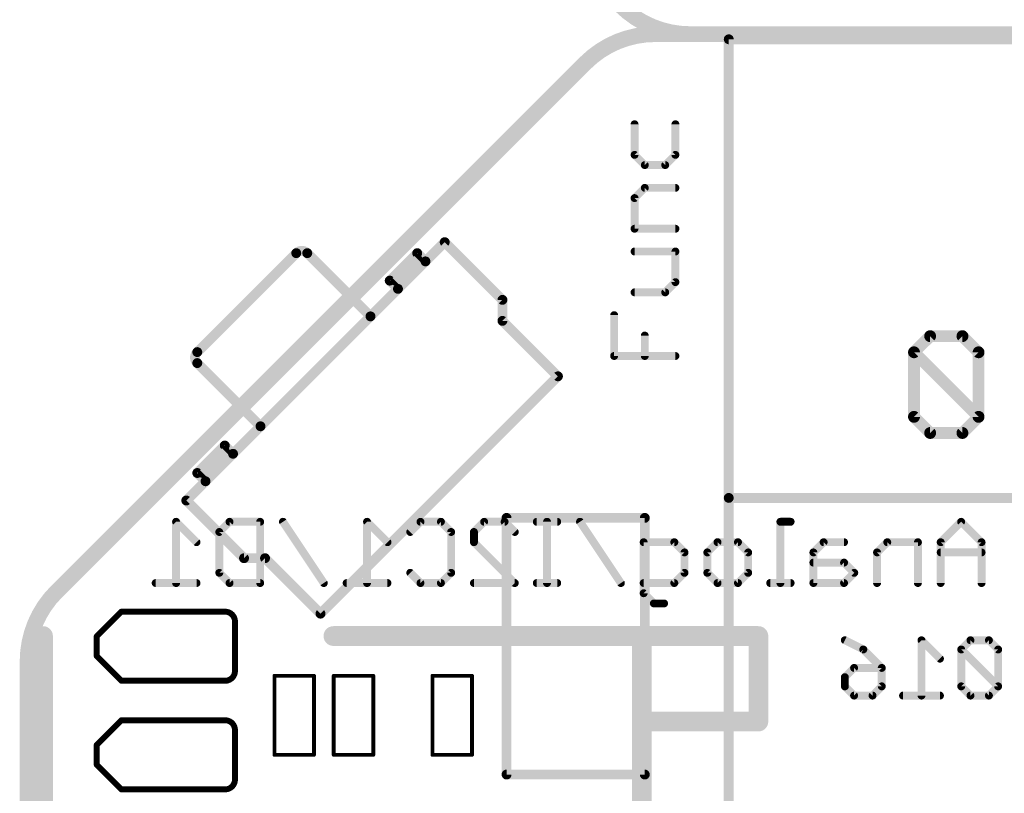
# Model space of a CAD drawing. Extents: x -0.5 to 59.7, y -5.4 to 61.3.
# Tile 4 of 9: x -0.1 to 12.6, y 18.3 to 28.3. Entities that reach past the tile are written whole.
import ezdxf

# ---------------------------------------------------------------- set-up
doc = ezdxf.new("R2010")
doc.units = 0
for name, color, linetype in [('20', 213, 'CONTINUOUS'), ('21', 253, 'CONTINUOUS'), ('22', 140, 'CONTINUOUS')]:
    doc.layers.add(name, color=color, linetype=linetype)

msp = doc.modelspace()

# ---------------------------------------------------------------- linework, layer by layer
at = {"layer": '20'}
for points, const_width in [([(7.621, 28.439, 0.1989), (8.519, 28.067)], 0.2032), ([(8.0705, 28.067, 0.1989), (7.1725, 27.695)], 0.2032), ([(8.0705, 28.1178, 1), (8.0705, 28.0162)], 0.1016), ([(8.0705, 28.0162, 1), (8.0705, 28.1178)], 0.1016), ([(8.519, 28.1178, 1), (8.519, 28.0162)], 0.1016), ([(8.519, 28.0162, 1), (8.519, 28.1178)], 0.1016), ([(8.519, 28.0162, 1), (8.519, 28.1178)], 0.1016), ([(7.1366, 27.7309, 1), (7.2084, 27.6591)], 0.1016), ([(7.2084, 27.6591, 1), (7.1366, 27.7309)], 0.1016), ([(0.372, 20.8945, 0.1989), (0, 19.9965)], 0.2032), ([(0.3361, 20.9304, 1), (0.4079, 20.8586)], 0.1016), ([(0.4079, 20.8586, 1), (0.3361, 20.9304)], 0.1016), ([(0.0508, 19.9965, 1), (-0.0508, 19.9965)], 0.1016), ([(-0.0508, 19.9965, 1), (0.0508, 19.9965)], 0.1016)]:
    msp.add_lwpolyline(points, format="xyb", dxfattribs=dict(at, const_width=const_width))
at = {"layer": '20', "const_width": 0.2032}
for points in [[(8.519, 28.067), (8.0705, 28.067)], [(8.519, 28.067), (26.797, 28.067)], [(7.1725, 27.695), (0.372, 20.8945)], [(0, 19.9965), (0, 6.2184)]]:
    msp.add_lwpolyline(points, dxfattribs=at)
at = {"layer": '21'}
for points, const_width in [([(9.017, 28.0328, 1), (9.017, 27.9693)], 0.0635), ([(9.0488, 28.001, 1), (8.9853, 28.001)], 0.0635), ([(7.8312, 26.9079, 1), (7.7804, 26.9079)], 0.0508), ([(8.3566, 26.9079, 1), (8.3058, 26.9079)], 0.0508), ([(7.7804, 26.5139, 1), (7.8312, 26.5139)], 0.0508), ([(7.8238, 26.5318, 1), (7.7879, 26.4959)], 0.0508), ([(8.3058, 26.5139, 1), (8.3566, 26.5139)], 0.0508), ([(8.3492, 26.4959, 1), (8.3132, 26.5318)], 0.0508), ([(7.9372, 26.4079, 1), (7.9372, 26.3571)], 0.0508), ([(7.9192, 26.3646, 1), (7.9551, 26.4005)], 0.0508), ([(8.1819, 26.4005, 1), (8.2178, 26.3646)], 0.0508), ([(8.1999, 26.3571, 1), (8.1999, 26.4079)], 0.0508), ([(7.9372, 26.1147, 1), (7.9372, 26.0639)], 0.0508), ([(7.9551, 26.0714, 1), (7.9192, 26.1073)], 0.0508), ([(8.3312, 26.0639, 1), (8.3312, 26.1147)], 0.0508), ([(7.8312, 25.958, 1), (7.7804, 25.958)], 0.0508), ([(7.7879, 25.976, 1), (7.8238, 25.94)], 0.0508), ([(7.8058, 25.5894, 1), (7.8058, 25.5386)], 0.0508), ([(7.7804, 25.564, 1), (7.8312, 25.564)], 0.0508), ([(8.3312, 25.5386, 1), (8.3312, 25.5894)], 0.0508), ([(5.3867, 25.4136, 1), (5.3418, 25.3687)], 0.0635), ([(5.3867, 25.3687, 1), (5.3418, 25.4136)], 0.0635), ([(3.5965, 25.2497, 0.4142), (3.455, 25.2497)], 0.127), ([(3.4326, 25.2722, 1), (3.4775, 25.2273)], 0.0635), ([(3.4775, 25.2273, 1), (3.4326, 25.2722)], 0.0635), ([(3.6189, 25.2722, 1), (3.574, 25.2273)], 0.0635), ([(3.574, 25.2273, 1), (3.6189, 25.2722)], 0.0635), ([(5.0331, 25.2722, 1), (4.9882, 25.2273)], 0.0635), ([(5.0331, 25.2273, 1), (4.9882, 25.2722)], 0.0635), ([(5.0331, 25.1566, 1), (4.9882, 25.2015)], 0.0635), ([(5.1392, 25.1212, 1), (5.0943, 25.1661)], 0.0635), ([(7.8058, 25.2962, 1), (7.8058, 25.2454)], 0.0508), ([(8.3566, 25.2708, 1), (8.3058, 25.2708)], 0.0508), ([(8.3312, 25.2454, 1), (8.3312, 25.2962)], 0.0508), ([(5.0943, 25.1661, 1), (5.1392, 25.1212)], 0.0635), ([(5.0943, 25.1212, 1), (5.1392, 25.1661)], 0.0635), ([(4.6796, 24.9186, 1), (4.6347, 24.8737)], 0.0635), ([(4.6347, 24.9186, 1), (4.6796, 24.8737)], 0.0635), ([(4.7054, 24.9186, 1), (4.7503, 24.8737)], 0.0635), ([(4.7407, 24.8126, 1), (4.7856, 24.7677)], 0.0635), ([(4.7856, 24.7677, 1), (4.7407, 24.8126)], 0.0635), ([(4.7407, 24.7677, 1), (4.7856, 24.8126)], 0.0635), ([(8.3058, 24.8767, 1), (8.3566, 24.8767)], 0.0508), ([(8.3492, 24.8588, 1), (8.3132, 24.8947)], 0.0508), ([(6.1384, 24.6487, 1), (6.075, 24.6487)], 0.0635), ([(6.0842, 24.6262, 1), (6.1292, 24.6712)], 0.0635), ([(7.8058, 24.7708, 1), (7.8058, 24.72)], 0.0508), ([(8.1819, 24.7633, 1), (8.2178, 24.7274)], 0.0508), ([(8.1999, 24.72, 1), (8.1999, 24.7708)], 0.0508), ([(4.3872, 24.459, 1), (4.4321, 24.4141)], 0.0635), ([(4.4321, 24.4141, 1), (4.3872, 24.459)], 0.0635), ([(4.3872, 24.4141, 1), (4.4321, 24.459)], 0.0635), ([(6.1292, 24.401, 1), (6.0842, 24.3561)], 0.0635), ([(7.5685, 24.4522, 1), (7.5177, 24.4522)], 0.0508), ([(6.075, 24.3786, 1), (6.1384, 24.3786)], 0.0635), ([(7.9626, 24.1895, 1), (7.9118, 24.1895)], 0.0508), ([(2.1823, 23.9769, 0.4142), (2.1823, 23.8355)], 0.127), ([(2.1598, 23.9994, 1), (2.2047, 23.9545)], 0.0635), ([(2.2047, 23.9545, 1), (2.1598, 23.9994)], 0.0635), ([(7.5431, 23.9522, 1), (7.5431, 23.9014)], 0.0508), ([(7.5177, 23.9268, 1), (7.5685, 23.9268)], 0.0508), ([(7.9118, 23.9268, 1), (7.9626, 23.9268)], 0.0508), ([(8.3312, 23.9014, 1), (8.3312, 23.9522)], 0.0508), ([(2.2047, 23.858, 1), (2.1598, 23.8131)], 0.0635), ([(2.1598, 23.8131, 1), (2.2047, 23.858)], 0.0635), ([(6.8426, 23.6427, 1), (6.7977, 23.6876)], 0.0635), ([(6.7977, 23.6427, 1), (6.8426, 23.6876)], 0.0635), ([(2.973, 23.0448, 1), (3.0179, 22.9999)], 0.0635), ([(3.0179, 22.9999, 1), (2.973, 23.0448)], 0.0635), ([(2.973, 22.9999, 1), (3.0179, 23.0448)], 0.0635), ([(2.5583, 22.7973, 1), (2.5134, 22.7524)], 0.0635), ([(2.5583, 22.7524, 1), (2.5134, 22.7973)], 0.0635), ([(2.5583, 22.6817, 1), (2.5134, 22.7266)], 0.0635), ([(2.6194, 22.6913, 1), (2.6643, 22.6463)], 0.0635), ([(2.6194, 22.6463, 1), (2.6643, 22.6913)], 0.0635), ([(2.6643, 22.6463, 1), (2.6194, 22.6913)], 0.0635), ([(2.2047, 22.4438, 1), (2.1598, 22.3989)], 0.0635), ([(2.1598, 22.4438, 1), (2.2047, 22.3989)], 0.0635), ([(2.2305, 22.4438, 1), (2.2754, 22.3989)], 0.0635), ([(2.2659, 22.3377, 1), (2.3108, 22.2928)], 0.0635), ([(2.2659, 22.2928, 1), (2.3108, 22.3377)], 0.0635), ([(2.3108, 22.2928, 1), (2.2659, 22.3377)], 0.0635), ([(9.017, 22.1328, 1), (9.017, 22.0693)], 0.0635), ([(9.0488, 22.101, 1), (8.9853, 22.101)], 0.0635), ([(2.0633, 22.0902, 1), (2.0184, 22.0453)], 0.0635), ([(2.0184, 22.0902, 1), (2.0633, 22.0453)], 0.0635), ([(8.9853, 22.101, 1), (9.0488, 22.101)], 0.0635), ([(6.1595, 21.8758, 1), (6.1595, 21.8123)], 0.0635), ([(6.1913, 21.844, 1), (6.1278, 21.844)], 0.0635), ([(7.9692, 21.844, 1), (7.9058, 21.844)], 0.0635), ([(7.9375, 21.8123, 1), (7.9375, 21.8758)], 0.0635), ([(2.7833, 21.357, 1), (2.7833, 21.2935)], 0.0635), ([(2.7608, 21.3028, 1), (2.8057, 21.3477)], 0.0635), ([(3.0759, 21.3477, 1), (3.031, 21.3028)], 0.0635), ([(3.0534, 21.2935, 1), (3.0534, 21.357)], 0.0635), ([(1.2065, 20.6565, 1), (1.2065, 20.6184)], 0.0381), ([(1.22, 20.624, 1), (1.193, 20.651)], 0.0381), ([(2.667, 20.5105, 0.4142), (2.54, 20.6375)], 0.0762), ([(2.54, 20.6565, 1), (2.54, 20.6184)], 0.0381), ([(2.54, 20.6184, 1), (2.54, 20.6565)], 0.0381), ([(3.7444, 20.6343, 1), (3.7893, 20.5894)], 0.0635), ([(3.7444, 20.5894, 1), (3.7893, 20.6343)], 0.0635), ([(2.6861, 20.5105, 1), (2.648, 20.5105)], 0.0381), ([(2.648, 20.5105, 1), (2.6861, 20.5105)], 0.0381), ([(0.9081, 20.32, 1), (0.87, 20.32)], 0.0381), ([(0.8755, 20.3335, 1), (0.9025, 20.3065)], 0.0381), ([(0.9025, 20.0795, 1), (0.8755, 20.0525)], 0.0381), ([(0.87, 20.066, 1), (0.9081, 20.066)], 0.0381), ([(2.54, 19.7485, 0.4142), (2.667, 19.8755)], 0.0762), ([(2.6861, 19.8755, 1), (2.648, 19.8755)], 0.0381), ([(2.648, 19.8755, 1), (2.6861, 19.8755)], 0.0381), ([(1.2065, 19.7675, 1), (1.2065, 19.7294)], 0.0381), ([(1.193, 19.735, 1), (1.22, 19.762)], 0.0381), ([(2.54, 19.7675, 1), (2.54, 19.7294)], 0.0381), ([(2.54, 19.7294, 1), (2.54, 19.7675)], 0.0381), ([(3.1877, 19.812, 1), (3.1623, 19.812)], 0.0254), ([(3.175, 19.8247, 1), (3.175, 19.7993)], 0.0254), ([(3.6957, 19.812, 1), (3.6703, 19.812)], 0.0254), ([(3.683, 19.7993, 1), (3.683, 19.8247)], 0.0254), ([(3.9497, 19.812, 1), (3.9243, 19.812)], 0.0254), ([(3.937, 19.8247, 1), (3.937, 19.7993)], 0.0254), ([(4.4577, 19.812, 1), (4.4323, 19.812)], 0.0254), ([(4.445, 19.7993, 1), (4.445, 19.8247)], 0.0254), ([(5.2197, 19.812, 1), (5.1943, 19.812)], 0.0254), ([(5.207, 19.8247, 1), (5.207, 19.7993)], 0.0254), ([(5.7277, 19.812, 1), (5.7023, 19.812)], 0.0254), ([(5.715, 19.7993, 1), (5.715, 19.8247)], 0.0254), ([(1.2065, 19.2596, 1), (1.2065, 19.2215)], 0.0381), ([(1.22, 19.227, 1), (1.193, 19.254)], 0.0381), ([(2.667, 19.1135, 0.4142), (2.54, 19.2405)], 0.0762), ([(2.54, 19.2596, 1), (2.54, 19.2215)], 0.0381), ([(2.54, 19.2215, 1), (2.54, 19.2596)], 0.0381), ([(2.6861, 19.1135, 1), (2.648, 19.1135)], 0.0381), ([(2.648, 19.1135, 1), (2.6861, 19.1135)], 0.0381), ([(0.9081, 18.923, 1), (0.87, 18.923)], 0.0381), ([(0.8755, 18.9365, 1), (0.9025, 18.9095)], 0.0381), ([(3.175, 18.8087, 1), (3.175, 18.7833)], 0.0254), ([(3.1623, 18.796, 1), (3.1877, 18.796)], 0.0254), ([(3.6703, 18.796, 1), (3.6957, 18.796)], 0.0254), ([(3.683, 18.7833, 1), (3.683, 18.8087)], 0.0254), ([(3.937, 18.8087, 1), (3.937, 18.7833)], 0.0254), ([(3.9243, 18.796, 1), (3.9497, 18.796)], 0.0254), ([(4.4323, 18.796, 1), (4.4577, 18.796)], 0.0254), ([(4.445, 18.7833, 1), (4.445, 18.8087)], 0.0254), ([(5.207, 18.8087, 1), (5.207, 18.7833)], 0.0254), ([(5.1943, 18.796, 1), (5.2197, 18.796)], 0.0254), ([(5.7023, 18.796, 1), (5.7277, 18.796)], 0.0254), ([(5.715, 18.7833, 1), (5.715, 18.8087)], 0.0254), ([(0.9025, 18.6825, 1), (0.8755, 18.6555)], 0.0381), ([(0.87, 18.669, 1), (0.9081, 18.669)], 0.0381), ([(2.54, 18.3515, 0.4142), (2.667, 18.4785)], 0.0762), ([(2.6861, 18.4785, 1), (2.648, 18.4785)], 0.0381), ([(2.648, 18.4785, 1), (2.6861, 18.4785)], 0.0381), ([(6.1595, 18.5738, 1), (6.1595, 18.5103)], 0.0635), ([(6.1278, 18.542, 1), (6.1913, 18.542)], 0.0635), ([(7.9058, 18.542, 1), (7.9692, 18.542)], 0.0635), ([(7.9375, 18.5103, 1), (7.9375, 18.5738)], 0.0635), ([(1.2065, 18.3706, 1), (1.2065, 18.3325)], 0.0381), ([(1.193, 18.338, 1), (1.22, 18.365)], 0.0381), ([(2.54, 18.3706, 1), (2.54, 18.3325)], 0.0381), ([(2.54, 18.3325, 1), (2.54, 18.3706)], 0.0381)]:
    msp.add_lwpolyline(points, format="xyb", dxfattribs=dict(at, const_width=const_width))
for points, const_width in [([(27.017, 28.001), (9.017, 28.001)], 0.127), ([(9.017, 28.001), (9.017, 22.101)], 0.127), ([(7.8058, 26.9079), (7.8058, 26.5139)], 0.1016), ([(8.3312, 26.5139), (8.3312, 26.9079)], 0.1016), ([(7.8058, 26.5139), (7.9372, 26.3825)], 0.1016), ([(8.1999, 26.3825), (8.3312, 26.5139)], 0.1016), ([(7.9372, 26.3825), (8.1999, 26.3825)], 0.1016), ([(7.8058, 25.958), (7.9372, 26.0893)], 0.1016), ([(7.9372, 26.0893), (8.3312, 26.0893)], 0.1016), ([(7.8058, 25.564), (7.8058, 25.958)], 0.1016), ([(8.3312, 25.564), (7.8058, 25.564)], 0.1016), ([(5.1168, 25.1437), (5.3642, 25.3912)], 0.127), ([(5.3642, 25.3912), (6.1067, 24.6487)], 0.127), ([(2.1823, 23.9769), (3.455, 25.2497)], 0.127), ([(3.5965, 25.2497), (4.4096, 24.4366)], 0.127), ([(4.6571, 24.8962), (5.0107, 25.2497)], 0.127), ([(4.7278, 24.8962), (5.0107, 25.179)], 0.127), ([(4.7632, 24.7901), (5.1168, 25.1437)], 0.127), ([(5.0107, 25.2497), (5.1168, 25.1437)], 0.127), ([(8.3312, 25.2708), (7.8058, 25.2708)], 0.1016), ([(8.3312, 24.8767), (8.3312, 25.2708)], 0.1016), ([(4.7632, 24.7901), (4.6571, 24.8962)], 0.127), ([(4.4096, 24.4366), (4.7632, 24.7901)], 0.127), ([(8.1999, 24.7454), (8.3312, 24.8767)], 0.1016), ([(6.1067, 24.6487), (6.1067, 24.3786)], 0.127), ([(7.8058, 24.7454), (8.1999, 24.7454)], 0.1016), ([(2.9954, 23.0224), (4.4096, 24.4366)], 0.127), ([(6.1067, 24.3786), (6.8202, 23.6651)], 0.127), ([(7.5431, 23.9268), (7.5431, 24.4522)], 0.1016), ([(7.9372, 23.9268), (7.9372, 24.1895)], 0.1016), ([(8.3312, 23.9268), (7.5431, 23.9268)], 0.1016), ([(2.9954, 23.0224), (2.1823, 23.8355)], 0.127), ([(6.8202, 23.6651), (3.7669, 20.6118)], 0.127), ([(2.9954, 23.0224), (2.6419, 22.6688)], 0.127), ([(2.5358, 22.7749), (2.1823, 22.4213)], 0.127), ([(2.6419, 22.6688), (2.5358, 22.7749)], 0.127), ([(2.5358, 22.7042), (2.253, 22.4213)], 0.127), ([(2.6419, 22.6688), (2.2883, 22.3152)], 0.127), ([(2.1823, 22.4213), (2.2883, 22.3152)], 0.127), ([(2.2883, 22.3152), (2.0408, 22.0678)], 0.127), ([(9.017, 22.101), (9.017, 8.001)], 0.127), ([(9.017, 22.101), (27.017, 22.101)], 0.127), ([(2.7833, 21.3253), (2.0408, 22.0678)], 0.127), ([(6.1595, 21.844), (7.9375, 21.844)], 0.127), ([(6.1595, 18.542), (6.1595, 21.844)], 0.127), ([(7.9375, 21.844), (7.9375, 18.542)], 0.127), ([(3.0534, 21.3253), (2.7833, 21.3253)], 0.127), ([(3.7669, 20.6118), (3.0534, 21.3253)], 0.127), ([(0.889, 20.32), (1.2065, 20.6375)], 0.0762), ([(1.2065, 20.6375), (2.54, 20.6375)], 0.0762), ([(2.667, 20.5105), (2.667, 19.8755)], 0.0762), ([(0.889, 20.066), (0.889, 20.32)], 0.0762), ([(1.2065, 19.7485), (0.889, 20.066)], 0.0762), ([(2.54, 19.7485), (1.2065, 19.7485)], 0.0762), ([(3.175, 18.796), (3.175, 19.812)], 0.0508), ([(3.175, 19.812), (3.683, 19.812)], 0.0508), ([(3.683, 19.812), (3.683, 18.796)], 0.0508), ([(3.937, 18.796), (3.937, 19.812)], 0.0508), ([(3.937, 19.812), (4.445, 19.812)], 0.0508), ([(4.445, 19.812), (4.445, 18.796)], 0.0508), ([(5.207, 18.796), (5.207, 19.812)], 0.0508), ([(5.207, 19.812), (5.715, 19.812)], 0.0508), ([(5.715, 19.812), (5.715, 18.796)], 0.0508), ([(0.889, 18.923), (1.2065, 19.2405)], 0.0762), ([(1.2065, 19.2405), (2.54, 19.2405)], 0.0762), ([(2.667, 19.1135), (2.667, 18.4785)], 0.0762), ([(0.889, 18.669), (0.889, 18.923)], 0.0762), ([(3.683, 18.796), (3.175, 18.796)], 0.0508), ([(4.445, 18.796), (3.937, 18.796)], 0.0508), ([(5.715, 18.796), (5.207, 18.796)], 0.0508), ([(1.2065, 18.3515), (0.889, 18.669)], 0.0762), ([(7.9375, 18.542), (6.1595, 18.542)], 0.127), ([(2.54, 18.3515), (1.2065, 18.3515)], 0.0762)]:
    msp.add_lwpolyline(points, dxfattribs=dict(at, const_width=const_width))
at = {"layer": '22'}
for points, const_width in [([(11.6069, 24.1819), (11.3993, 23.9743)], 0.1524), ([(12.0221, 24.1819), (11.6069, 24.1819)], 0.1524), ([(12.2297, 23.9743), (12.0221, 24.1819)], 0.1524), ([(11.3993, 23.9743), (11.3993, 23.1438)], 0.1524), ([(12.2297, 23.1438), (11.3993, 23.9743)], 0.1524), ([(12.2297, 23.1438), (12.2297, 23.9743)], 0.1524), ([(11.3993, 23.1438), (11.6069, 22.9362)], 0.1524), ([(12.0221, 22.9362), (12.2297, 23.1438)], 0.1524), ([(11.6069, 22.9362), (12.0221, 22.9362)], 0.1524), ([(2.1724, 21.5312), (1.9097, 21.7939)], 0.1016), ([(1.9097, 21.7939), (1.9097, 21.0058)], 0.1016), ([(2.4656, 21.6625), (2.5969, 21.7939)], 0.1016), ([(2.5969, 21.7939), (2.991, 21.7939)], 0.1016), ([(2.991, 21.7939), (2.991, 21.0058)], 0.1016), ([(3.8096, 21.0058), (3.2842, 21.7939)], 0.1016), ([(4.6281, 21.5312), (4.3654, 21.7939)], 0.1016), ([(4.3654, 21.7939), (4.3654, 21.0058)], 0.1016), ([(4.9213, 21.6625), (5.0527, 21.7939)], 0.1016), ([(5.0527, 21.7939), (5.3154, 21.7939)], 0.1016), ([(5.3154, 21.7939), (5.4467, 21.6625)], 0.1016), ([(5.7399, 21.6625), (5.8713, 21.7939)], 0.1016), ([(5.8713, 21.7939), (6.134, 21.7939)], 0.1016), ([(6.134, 21.7939), (6.2653, 21.6625)], 0.1016), ([(6.811, 21.7939), (6.5483, 21.7939)], 0.1016), ([(6.6797, 21.0058), (6.6797, 21.7939)], 0.1016), ([(7.6296, 21.0058), (7.1042, 21.7939)], 0.1016), ([(9.8125, 21.7939), (9.6811, 21.7939)], 0.1016), ([(9.6811, 21.7939), (9.6811, 21.0058)], 0.1016), ([(12.0055, 21.7939), (11.7428, 21.5312)], 0.1016), ([(12.2682, 21.5312), (12.0055, 21.7939)], 0.1016), ([(2.4656, 21.1371), (2.4656, 21.6625)], 0.1016), ([(5.4467, 21.6625), (5.4467, 21.1371)], 0.1016), ([(5.7399, 21.5312), (5.7399, 21.6625)], 0.1016), ([(6.2653, 21.0058), (5.7399, 21.5312)], 0.1016), ([(7.9228, 20.8745), (7.9228, 21.5312)], 0.1016), ([(7.9228, 21.5312), (8.3168, 21.5312)], 0.1016), ([(8.3168, 21.5312), (8.4482, 21.3998)], 0.1016), ([(8.7414, 21.3998), (8.8727, 21.5312)], 0.1016), ([(8.8727, 21.5312), (9.1354, 21.5312)], 0.1016), ([(9.1354, 21.5312), (9.2667, 21.3998)], 0.1016), ([(10.237, 21.5312), (10.1057, 21.3998)], 0.1016), ([(10.4997, 21.5312), (10.237, 21.5312)], 0.1016), ([(11.0556, 21.5312), (10.9242, 21.3998)], 0.1016), ([(11.4496, 21.5312), (11.0556, 21.5312)], 0.1016), ([(11.4496, 21.0058), (11.4496, 21.5312)], 0.1016), ([(11.7428, 21.5312), (11.7428, 21.0058)], 0.1016), ([(12.2682, 21.0058), (12.2682, 21.5312)], 0.1016), ([(8.4482, 21.3998), (8.4482, 21.1371)], 0.1016), ([(8.7414, 21.1371), (8.7414, 21.3998)], 0.1016), ([(9.2667, 21.3998), (9.2667, 21.1371)], 0.1016), ([(10.1057, 21.3998), (10.1057, 21.0058)], 0.1016), ([(10.9242, 21.3998), (10.9242, 21.0058)], 0.1016), ([(12.2682, 21.3998), (11.7428, 21.3998)], 0.1016), ([(10.4997, 21.2685), (10.1057, 21.2685)], 0.1016), ([(10.631, 21.1371), (10.4997, 21.2685)], 0.1016), ([(2.5969, 21.0058), (2.4656, 21.1371)], 0.1016), ([(5.0527, 21.0058), (4.9213, 21.1371)], 0.1016), ([(5.4467, 21.1371), (5.3154, 21.0058)], 0.1016), ([(8.4482, 21.1371), (8.3168, 21.0058)], 0.1016), ([(8.8727, 21.0058), (8.7414, 21.1371)], 0.1016), ([(9.2667, 21.1371), (9.1354, 21.0058)], 0.1016), ([(10.4997, 21.0058), (10.631, 21.1371)], 0.1016), ([(2.1724, 21.0058), (1.647, 21.0058)], 0.1016), ([(2.991, 21.0058), (2.5969, 21.0058)], 0.1016), ([(4.6281, 21.0058), (4.1028, 21.0058)], 0.1016), ([(5.3154, 21.0058), (5.0527, 21.0058)], 0.1016), ([(5.7399, 21.0058), (6.2653, 21.0058)], 0.1016), ([(6.811, 21.0058), (6.5483, 21.0058)], 0.1016), ([(8.3168, 21.0058), (7.9228, 21.0058)], 0.1016), ([(9.1354, 21.0058), (8.8727, 21.0058)], 0.1016), ([(9.8125, 21.0058), (9.5498, 21.0058)], 0.1016), ([(10.1057, 21.0058), (10.4997, 21.0058)], 0.1016), ([(8.0541, 20.7431), (7.9228, 20.8745)], 0.1016), ([(8.1855, 20.7431), (8.0541, 20.7431)], 0.1016), ([(0.198, 20.324), (0.198, 17.624)], 0.254), ([(7.898, 20.324), (3.933, 20.324)], 0.254), ([(7.898, 20.324), (7.898, 19.224)], 0.254), ([(7.898, 20.324), (9.398, 20.324)], 0.254), ([(9.398, 20.324), (9.398, 19.224)], 0.254), ([(10.5101, 20.2698), (10.7473, 20.1512)], 0.1016), ([(11.733, 20.0325), (11.4958, 20.2698)], 0.1016), ([(11.4958, 20.2698), (11.4958, 19.558)], 0.1016), ([(12.1255, 20.2698), (12.0069, 20.1512)], 0.1016), ([(12.3628, 20.2698), (12.1255, 20.2698)], 0.1016), ([(12.4814, 20.1512), (12.3628, 20.2698)], 0.1016), ([(10.7473, 20.1512), (10.9846, 19.9139)], 0.1016), ([(12.0069, 20.1512), (12.0069, 19.6766)], 0.1016), ([(12.4814, 19.6766), (12.0069, 20.1512)], 0.1016), ([(12.4814, 19.6766), (12.4814, 20.1512)], 0.1016), ([(10.5101, 19.7953), (10.6287, 19.9139)], 0.1016), ([(10.6287, 19.9139), (10.9846, 19.9139)], 0.1016), ([(10.9846, 19.9139), (10.9846, 19.6766)], 0.1016), ([(10.5101, 19.6766), (10.5101, 19.7953)], 0.1016), ([(10.6287, 19.558), (10.5101, 19.6766)], 0.1016), ([(10.9846, 19.6766), (10.866, 19.558)], 0.1016), ([(12.0069, 19.6766), (12.1255, 19.558)], 0.1016), ([(12.3628, 19.558), (12.4814, 19.6766)], 0.1016), ([(10.866, 19.558), (10.6287, 19.558)], 0.1016), ([(11.733, 19.558), (11.2585, 19.558)], 0.1016), ([(12.1255, 19.558), (12.3628, 19.558)], 0.1016), ([(9.398, 19.224), (7.898, 19.224)], 0.254), ([(7.898, 19.224), (7.898, 9.224)], 0.254)]:
    msp.add_lwpolyline(points, dxfattribs=dict(at, const_width=const_width))
for points, const_width in [([(11.6069, 24.22, 1), (11.6069, 24.1438)], 0.0762), ([(11.6338, 24.1549, 1), (11.5799, 24.2088)], 0.0762), ([(12.049, 24.2088, 1), (11.9951, 24.1549)], 0.0762), ([(12.0221, 24.1438, 1), (12.0221, 24.22)], 0.0762), ([(11.4262, 24.0012, 1), (11.3723, 23.9473)], 0.0762), ([(11.3723, 24.0012, 1), (11.4262, 23.9473)], 0.0762), ([(11.4374, 23.9743, 1), (11.3612, 23.9743)], 0.0762), ([(12.2678, 23.9743, 1), (12.1916, 23.9743)], 0.0762), ([(12.2028, 23.9473, 1), (12.2566, 24.0012)], 0.0762), ([(11.4262, 23.1708, 1), (11.3723, 23.1169)], 0.0762), ([(11.3612, 23.1438, 1), (11.4374, 23.1438)], 0.0762), ([(12.1916, 23.1438, 1), (12.2678, 23.1438)], 0.0762), ([(12.2566, 23.1169, 1), (12.2028, 23.1708)], 0.0762), ([(12.2028, 23.1169, 1), (12.2566, 23.1708)], 0.0762), ([(11.6069, 22.9743, 1), (11.6069, 22.8981)], 0.0762), ([(11.5799, 22.9093, 1), (11.6338, 22.9631)], 0.0762), ([(11.9951, 22.9631, 1), (12.049, 22.9093)], 0.0762), ([(12.0221, 22.8981, 1), (12.0221, 22.9743)], 0.0762), ([(1.9351, 21.7939, 1), (1.8843, 21.7939)], 0.0508), ([(1.9277, 21.8118, 1), (1.8918, 21.7759)], 0.0508), ([(2.5969, 21.8193, 1), (2.5969, 21.7685)], 0.0508), ([(2.6149, 21.7759, 1), (2.579, 21.8118)], 0.0508), ([(3.0164, 21.7939, 1), (2.9656, 21.7939)], 0.0508), ([(2.991, 21.7685, 1), (2.991, 21.8193)], 0.0508), ([(3.3053, 21.808, 1), (3.263, 21.7798)], 0.0508), ([(4.3908, 21.7939, 1), (4.34, 21.7939)], 0.0508), ([(4.3834, 21.8118, 1), (4.3475, 21.7759)], 0.0508), ([(5.0527, 21.8193, 1), (5.0527, 21.7685)], 0.0508), ([(5.0706, 21.7759, 1), (5.0347, 21.8118)], 0.0508), ([(5.3333, 21.8118, 1), (5.2974, 21.7759)], 0.0508), ([(5.3154, 21.7685, 1), (5.3154, 21.8193)], 0.0508), ([(5.8713, 21.8193, 1), (5.8713, 21.7685)], 0.0508), ([(5.8892, 21.7759, 1), (5.8533, 21.8118)], 0.0508), ([(6.1519, 21.8118, 1), (6.116, 21.7759)], 0.0508), ([(6.134, 21.7685, 1), (6.134, 21.8193)], 0.0508), ([(6.5483, 21.8193, 1), (6.5483, 21.7685)], 0.0508), ([(6.7051, 21.7939, 1), (6.6543, 21.7939)], 0.0508), ([(6.811, 21.7685, 1), (6.811, 21.8193)], 0.0508), ([(7.1253, 21.808, 1), (7.0831, 21.7798)], 0.0508), ([(9.6811, 21.8193, 1), (9.6811, 21.7685)], 0.0508), ([(9.7065, 21.7939, 1), (9.6557, 21.7939)], 0.0508), ([(9.8125, 21.7685, 1), (9.8125, 21.8193)], 0.0508), ([(12.0235, 21.8118, 1), (11.9875, 21.7759)], 0.0508), ([(12.0235, 21.7759, 1), (11.9875, 21.8118)], 0.0508), ([(2.491, 21.6625, 1), (2.4402, 21.6625)], 0.0508), ([(2.4476, 21.6805, 1), (2.4836, 21.6446)], 0.0508), ([(4.9034, 21.6805, 1), (4.9393, 21.6446)], 0.0508), ([(5.4721, 21.6625, 1), (5.4213, 21.6625)], 0.0508), ([(5.4288, 21.6446, 1), (5.4647, 21.6805)], 0.0508), ([(5.7653, 21.6625, 1), (5.7145, 21.6625)], 0.0508), ([(5.722, 21.6805, 1), (5.7579, 21.6446)], 0.0508), ([(6.2473, 21.6446, 1), (6.2833, 21.6805)], 0.0508), ([(2.1544, 21.5132, 1), (2.1904, 21.5491)], 0.0508), ([(4.6102, 21.5132, 1), (4.6461, 21.5491)], 0.0508), ([(5.7145, 21.5312, 1), (5.7653, 21.5312)], 0.0508), ([(5.7579, 21.5491, 1), (5.722, 21.5132)], 0.0508), ([(7.9482, 21.5312, 1), (7.8974, 21.5312)], 0.0508), ([(7.9228, 21.5566, 1), (7.9228, 21.5058)], 0.0508), ([(8.3348, 21.5491, 1), (8.2989, 21.5132)], 0.0508), ([(8.3168, 21.5058, 1), (8.3168, 21.5566)], 0.0508), ([(8.8727, 21.5566, 1), (8.8727, 21.5058)], 0.0508), ([(8.8907, 21.5132, 1), (8.8548, 21.5491)], 0.0508), ([(9.1534, 21.5491, 1), (9.1174, 21.5132)], 0.0508), ([(9.1354, 21.5058, 1), (9.1354, 21.5566)], 0.0508), ([(10.237, 21.5566, 1), (10.237, 21.5058)], 0.0508), ([(10.255, 21.5132, 1), (10.219, 21.5491)], 0.0508), ([(10.4997, 21.5058, 1), (10.4997, 21.5566)], 0.0508), ([(11.0556, 21.5566, 1), (11.0556, 21.5058)], 0.0508), ([(11.0735, 21.5132, 1), (11.0376, 21.5491)], 0.0508), ([(11.475, 21.5312, 1), (11.4242, 21.5312)], 0.0508), ([(11.4496, 21.5058, 1), (11.4496, 21.5566)], 0.0508), ([(11.7682, 21.5312, 1), (11.7174, 21.5312)], 0.0508), ([(11.7249, 21.5491, 1), (11.7608, 21.5132)], 0.0508), ([(12.2936, 21.5312, 1), (12.2428, 21.5312)], 0.0508), ([(12.2502, 21.5132, 1), (12.2862, 21.5491)], 0.0508), ([(8.4736, 21.3998, 1), (8.4228, 21.3998)], 0.0508), ([(8.4302, 21.3819, 1), (8.4661, 21.4178)], 0.0508), ([(8.7668, 21.3998, 1), (8.716, 21.3998)], 0.0508), ([(8.7234, 21.4178, 1), (8.7593, 21.3819)], 0.0508), ([(9.2921, 21.3998, 1), (9.2413, 21.3998)], 0.0508), ([(9.2488, 21.3819, 1), (9.2847, 21.4178)], 0.0508), ([(10.1311, 21.3998, 1), (10.0803, 21.3998)], 0.0508), ([(10.0877, 21.4178, 1), (10.1236, 21.3819)], 0.0508), ([(10.9496, 21.3998, 1), (10.8988, 21.3998)], 0.0508), ([(10.9063, 21.4178, 1), (10.9422, 21.3819)], 0.0508), ([(11.7428, 21.4252, 1), (11.7428, 21.3744)], 0.0508), ([(12.2682, 21.3744, 1), (12.2682, 21.4252)], 0.0508), ([(10.1057, 21.2939, 1), (10.1057, 21.2431)], 0.0508), ([(10.5177, 21.2865, 1), (10.4817, 21.2505)], 0.0508), ([(10.4997, 21.2431, 1), (10.4997, 21.2939)], 0.0508), ([(2.4836, 21.1551, 1), (2.4476, 21.1192)], 0.0508), ([(2.4402, 21.1371, 1), (2.491, 21.1371)], 0.0508), ([(4.9393, 21.1551, 1), (4.9034, 21.1192)], 0.0508), ([(5.4213, 21.1371, 1), (5.4721, 21.1371)], 0.0508), ([(5.4647, 21.1192, 1), (5.4288, 21.1551)], 0.0508), ([(8.4228, 21.1371, 1), (8.4736, 21.1371)], 0.0508), ([(8.4661, 21.1192, 1), (8.4302, 21.1551)], 0.0508), ([(8.7593, 21.1551, 1), (8.7234, 21.1192)], 0.0508), ([(8.716, 21.1371, 1), (8.7668, 21.1371)], 0.0508), ([(9.2413, 21.1371, 1), (9.2921, 21.1371)], 0.0508), ([(9.2847, 21.1192, 1), (9.2488, 21.1551)], 0.0508), ([(10.649, 21.1192, 1), (10.6131, 21.1551)], 0.0508), ([(10.6131, 21.1192, 1), (10.649, 21.1551)], 0.0508), ([(1.647, 21.0312, 1), (1.647, 20.9804)], 0.0508), ([(1.8843, 21.0058, 1), (1.9351, 21.0058)], 0.0508), ([(2.1724, 20.9804, 1), (2.1724, 21.0312)], 0.0508), ([(2.5969, 21.0312, 1), (2.5969, 20.9804)], 0.0508), ([(2.579, 20.9878, 1), (2.6149, 21.0238)], 0.0508), ([(2.9656, 21.0058, 1), (3.0164, 21.0058)], 0.0508), ([(2.991, 20.9804, 1), (2.991, 21.0312)], 0.0508), ([(3.7884, 20.9917, 1), (3.8307, 21.0199)], 0.0508), ([(4.1028, 21.0312, 1), (4.1028, 20.9804)], 0.0508), ([(4.34, 21.0058, 1), (4.3908, 21.0058)], 0.0508), ([(4.6281, 20.9804, 1), (4.6281, 21.0312)], 0.0508), ([(5.0527, 21.0312, 1), (5.0527, 20.9804)], 0.0508), ([(5.0347, 20.9878, 1), (5.0706, 21.0238)], 0.0508), ([(5.2974, 21.0238, 1), (5.3333, 20.9878)], 0.0508), ([(5.3154, 20.9804, 1), (5.3154, 21.0312)], 0.0508), ([(5.7399, 21.0312, 1), (5.7399, 20.9804)], 0.0508), ([(6.2473, 20.9878, 1), (6.2833, 21.0238)], 0.0508), ([(6.2653, 20.9804, 1), (6.2653, 21.0312)], 0.0508), ([(6.5483, 21.0312, 1), (6.5483, 20.9804)], 0.0508), ([(6.6543, 21.0058, 1), (6.7051, 21.0058)], 0.0508), ([(6.811, 20.9804, 1), (6.811, 21.0312)], 0.0508), ([(7.6085, 20.9917, 1), (7.6507, 21.0199)], 0.0508), ([(7.9228, 21.0312, 1), (7.9228, 20.9804)], 0.0508), ([(8.2989, 21.0238, 1), (8.3348, 20.9878)], 0.0508), ([(8.3168, 20.9804, 1), (8.3168, 21.0312)], 0.0508), ([(8.8727, 21.0312, 1), (8.8727, 20.9804)], 0.0508), ([(8.8548, 20.9878, 1), (8.8907, 21.0238)], 0.0508), ([(9.1174, 21.0238, 1), (9.1534, 20.9878)], 0.0508), ([(9.1354, 20.9804, 1), (9.1354, 21.0312)], 0.0508), ([(9.5498, 21.0312, 1), (9.5498, 20.9804)], 0.0508), ([(9.6557, 21.0058, 1), (9.7065, 21.0058)], 0.0508), ([(9.8125, 20.9804, 1), (9.8125, 21.0312)], 0.0508), ([(10.1057, 21.0312, 1), (10.1057, 20.9804)], 0.0508), ([(10.0803, 21.0058, 1), (10.1311, 21.0058)], 0.0508), ([(10.4817, 21.0238, 1), (10.5177, 20.9878)], 0.0508), ([(10.4997, 20.9804, 1), (10.4997, 21.0312)], 0.0508), ([(10.8988, 21.0058, 1), (10.9496, 21.0058)], 0.0508), ([(11.4242, 21.0058, 1), (11.475, 21.0058)], 0.0508), ([(11.7174, 21.0058, 1), (11.7682, 21.0058)], 0.0508), ([(12.2428, 21.0058, 1), (12.2936, 21.0058)], 0.0508), ([(7.9407, 20.8924, 1), (7.9048, 20.8565)], 0.0508), ([(7.8974, 20.8745, 1), (7.9482, 20.8745)], 0.0508), ([(8.0541, 20.7685, 1), (8.0541, 20.7177)], 0.0508), ([(8.0362, 20.7251, 1), (8.0721, 20.7611)], 0.0508), ([(8.1855, 20.7177, 1), (8.1855, 20.7685)], 0.0508), ([(0.2615, 20.324, 1), (0.1345, 20.324)], 0.127), ([(3.933, 20.3875, 1), (3.933, 20.2605)], 0.127), ([(7.9615, 20.324, 1), (7.8345, 20.324)], 0.127), ([(7.898, 20.3875, 1), (7.898, 20.2605)], 0.127), ([(7.898, 20.2605, 1), (7.898, 20.3875)], 0.127), ([(9.4615, 20.324, 1), (9.3345, 20.324)], 0.127), ([(9.398, 20.2605, 1), (9.398, 20.3875)], 0.127), ([(10.5214, 20.2925, 1), (10.4987, 20.2471)], 0.0508), ([(11.5137, 20.2878, 1), (11.4778, 20.2518)], 0.0508), ([(11.5212, 20.2698, 1), (11.4704, 20.2698)], 0.0508), ([(12.1255, 20.2952, 1), (12.1255, 20.2444)], 0.0508), ([(12.1435, 20.2518, 1), (12.1076, 20.2878)], 0.0508), ([(12.3808, 20.2878, 1), (12.3449, 20.2518)], 0.0508), ([(12.3628, 20.2444, 1), (12.3628, 20.2952)], 0.0508), ([(10.7653, 20.1691, 1), (10.7294, 20.1332)], 0.0508), ([(10.736, 20.1285, 1), (10.7587, 20.1739)], 0.0508), ([(12.0323, 20.1512, 1), (11.9815, 20.1512)], 0.0508), ([(12.0249, 20.1691, 1), (11.9889, 20.1332)], 0.0508), ([(11.9889, 20.1691, 1), (12.0249, 20.1332)], 0.0508), ([(12.5068, 20.1512, 1), (12.456, 20.1512)], 0.0508), ([(12.4635, 20.1332, 1), (12.4994, 20.1691)], 0.0508), ([(11.7151, 20.0146, 1), (11.751, 20.0505)], 0.0508), ([(10.6287, 19.9393, 1), (10.6287, 19.8885)], 0.0508), ([(10.6467, 19.8959, 1), (10.6108, 19.9319)], 0.0508), ([(11.01, 19.9139, 1), (10.9592, 19.9139)], 0.0508), ([(10.9667, 19.8959, 1), (11.0026, 19.9319)], 0.0508), ([(10.9846, 19.8885, 1), (10.9846, 19.9393)], 0.0508), ([(10.5355, 19.7953, 1), (10.4847, 19.7953)], 0.0508), ([(10.4921, 19.8132, 1), (10.528, 19.7773)], 0.0508), ([(10.528, 19.6946, 1), (10.4921, 19.6587)], 0.0508), ([(10.4847, 19.6766, 1), (10.5355, 19.6766)], 0.0508), ([(10.9592, 19.6766, 1), (11.01, 19.6766)], 0.0508), ([(11.0026, 19.6587, 1), (10.9667, 19.6946)], 0.0508), ([(12.0249, 19.6946, 1), (11.9889, 19.6587)], 0.0508), ([(11.9815, 19.6766, 1), (12.0323, 19.6766)], 0.0508), ([(12.456, 19.6766, 1), (12.5068, 19.6766)], 0.0508), ([(12.4994, 19.6587, 1), (12.4635, 19.6946)], 0.0508), ([(12.4635, 19.6587, 1), (12.4994, 19.6946)], 0.0508), ([(10.6287, 19.5834, 1), (10.6287, 19.5326)], 0.0508), ([(10.6108, 19.54, 1), (10.6467, 19.576)], 0.0508), ([(10.848, 19.576, 1), (10.8839, 19.54)], 0.0508), ([(10.866, 19.5326, 1), (10.866, 19.5834)], 0.0508), ([(11.2585, 19.5834, 1), (11.2585, 19.5326)], 0.0508), ([(11.4704, 19.558, 1), (11.5212, 19.558)], 0.0508), ([(11.733, 19.5326, 1), (11.733, 19.5834)], 0.0508), ([(12.1255, 19.5834, 1), (12.1255, 19.5326)], 0.0508), ([(12.1076, 19.54, 1), (12.1435, 19.576)], 0.0508), ([(12.3449, 19.576, 1), (12.3808, 19.54)], 0.0508), ([(12.3628, 19.5326, 1), (12.3628, 19.5834)], 0.0508), ([(7.898, 19.2875, 1), (7.898, 19.1605)], 0.127), ([(7.9615, 19.224, 1), (7.8345, 19.224)], 0.127), ([(7.8345, 19.224, 1), (7.9615, 19.224)], 0.127), ([(9.3345, 19.224, 1), (9.4615, 19.224)], 0.127), ([(9.398, 19.1605, 1), (9.398, 19.2875)], 0.127)]:
    msp.add_lwpolyline(points, format="xyb", dxfattribs=dict(at, const_width=const_width))

doc.saveas('drawing.dxf')
